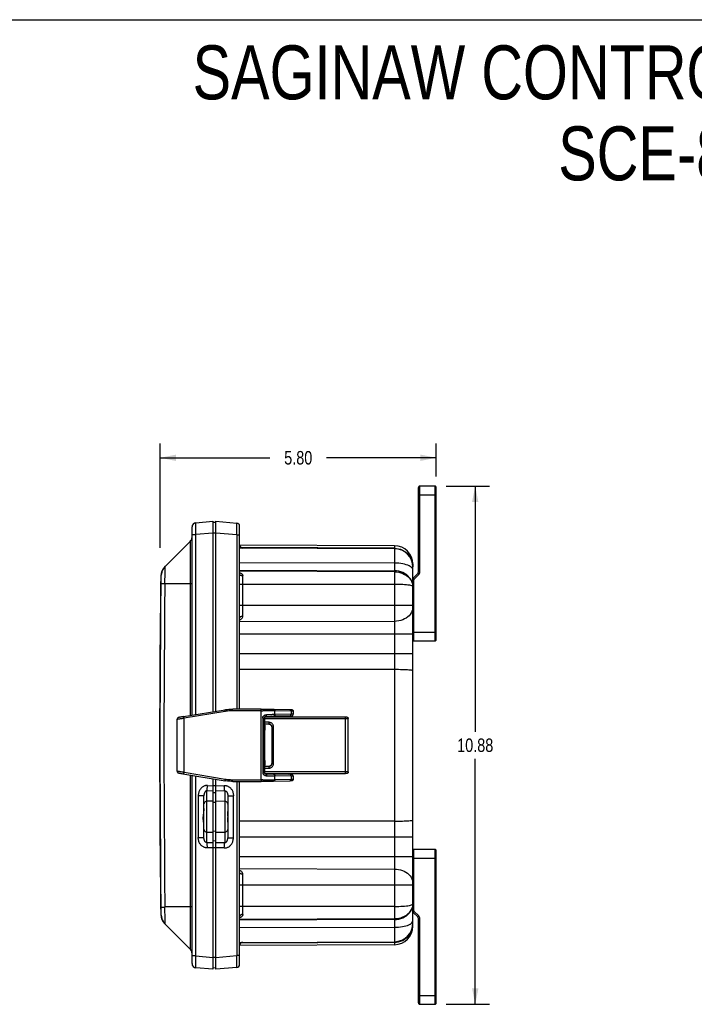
# Model space of a CAD drawing. Header units: inches. Extents: x 0 to 56.7, y 0 to 36.7.
# Tile 36 of 50: x 28.3 to 42.5, y 16 to 36.7. Entities that reach past the tile are written whole.
import ezdxf

# ---------------------------------------------------------------- set-up
doc = ezdxf.new("R2010")
doc.units = ezdxf.units.IN
doc.header["$LTSCALE"] = 3.116667
doc.header["$MEASUREMENT"] = 0
doc.layers.get('0').update_dxf_attribs({"linetype": 'CONTINUOUS'})
for name, color, linetype in [('_104129', 7, 'CONTINUOUS'), ('_115323', 7, 'CONTINUOUS'), ('_135375', 7, 'CONTINUOUS'), ('_145643', 7, 'CONTINUOUS'), ('_84285', 7, 'CONTINUOUS')]:
    doc.layers.add(name, color=color, linetype=linetype)
doc.styles.get("Standard").update_dxf_attribs({"font": 'txt', "width": 0.8})
doc.dimstyles.new('DIMSTYLE_2', dxfattribs={"dimtxt": 0.283333, "dimasz": 0.333333, "dimexe": 0.09, "dimexo": 0.07, "dimgap": 0.0425, "dimtad": 0, "dimtih": 1, "dimtoh": 1, "dimzin": 4, "dimdsep": 46, "dimtxsty": 'Standard', "dimblk": '_FILLED', "dimblk1": '_FILLED', "dimblk2": '_FILLED', "dimcen": 0.09, "dimadec": 0, "dimazin": 0, "dimtfac": 1, "dimtofl": 0, "dimtmove": 0, "dimatfit": 3, "dimldrblk": '_FILLED', "dimfxl": 0, "dimtolj": 1, "dimtzin": 4, "dimarcsym": 0})

# ---------------------------------------------------------------- blocks, each defined once
blk = doc.blocks.new('_FILLED')
at = {"color": 0, "linetype": 'ByBlock'}
blk.add_solid([(0, 0), (-1, 0.2), (-1, -0.2)], dxfattribs=at)
blk = doc.blocks.new('*D5')
at = {"color": 2, "linetype": 'Continuous'}
for p, q in [((31.284, 25.585), (31.284, 27.772)), ((37.082, 27.08), (37.082, 27.772)), ((31.284, 27.472), (33.588, 27.472)), ((37.082, 27.472), (34.778, 27.472))]:
    blk.add_line(p, q, dxfattribs=at)
at = {"color": 2, "linetype": 'Continuous', "xscale": 0.3333333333, "yscale": 0.3333333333, "zscale": 0.3333333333, "rotation": 180}
blk.add_blockref('_FILLED', (31.284, 27.472), dxfattribs=at)
at = {"color": 2, "linetype": 'Continuous', "xscale": 0.3333333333, "yscale": 0.3333333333, "zscale": 0.3333333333}
blk.add_blockref('_FILLED', (37.082, 27.472), dxfattribs=at)
at = {"color": 2, "linetype": 'Continuous', "insert": (34.183, 27.614), "char_height": 0.2833, "width": 0.90667, "attachment_point": 2, "line_spacing_factor": 0.9}
blk.add_mtext('5.80', dxfattribs=at)
blk = doc.blocks.new('*D6')
at = {"color": 2, "linetype": 'Continuous'}
for p, q in [((37.286, 26.877), (38.199, 26.877)), ((37.899, 26.877), (37.899, 21.723)), ((37.899, 16.002), (37.899, 21.156)), ((37.286, 16.002), (38.199, 16.002))]:
    blk.add_line(p, q, dxfattribs=at)
at = {"color": 2, "linetype": 'Continuous', "xscale": 0.3333333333, "yscale": 0.3333333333, "zscale": 0.3333333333}
for p, rotation in [((37.899, 26.877), 90), ((37.899, 16.002), 270)]:
    blk.add_blockref('_FILLED', p, dxfattribs=dict(at, rotation=rotation))
at = {"color": 2, "linetype": 'Continuous', "insert": (37.899, 21.581), "char_height": 0.2833, "width": 1.13333, "attachment_point": 2, "line_spacing_factor": 0.9}
blk.add_mtext('10.88', dxfattribs=at)

msp = doc.modelspace()

# ---------------------------------------------------------------- linework, layer by layer
at = {"color": 7, "linetype": 'Continuous'}
msp.add_line((0, 36.667), (56.667, 36.667), dxfattribs=at)
at = {"layer": '_104129', "color": 7, "linetype": 'Continuous'}
for p, q in [((32.034, 26.11), (32.392, 26.141)), ((32.392, 26.141), (32.392, 22.142)), ((32.452, 26.114), (32.392, 26.117)), ((31.952, 22.07), (31.952, 26.02)), ((31.374, 25.178), (31.914, 25.718)), ((31.952, 16.858), (31.952, 20.809)), ((32.392, 20.736), (32.392, 16.737)), ((32.202, 19.5), (32.202, 20.378)), ((31.362, 17.715), (31.384, 17.689)), ((31.374, 17.7), (31.914, 17.16)), ((32.392, 16.737), (32.034, 16.768)), ((32.452, 16.764), (32.392, 16.762))]:
    msp.add_line(p, q, dxfattribs=at)
at = {"layer": '_104129', "color": 9, "linetype": 'Continuous'}
for p, q in [((31.952, 25.861), (32.034, 25.861)), ((32.392, 25.892), (32.034, 25.861)), ((32.034, 22.083), (32.034, 25.861)), ((32.392, 25.897), (32.452, 25.897)), ((31.914, 25.718), (31.914, 22.063)), ((31.307, 25.005), (31.296, 24.994)), ((31.385, 25.187), (31.384, 25.189)), ((31.384, 24.834), (31.952, 24.834)), ((31.914, 20.815), (31.914, 17.16)), ((32.034, 17.017), (32.034, 20.795)), ((32.266, 19.397), (32.266, 20.481)), ((32.392, 20.477), (32.266, 20.481)), ((32.275, 20.594), (32.392, 20.59)), ((32.452, 20.588), (32.392, 20.588)), ((32.084, 20.378), (32.084, 19.5)), ((32.202, 20.378), (32.084, 20.378)), ((32.392, 20.264), (32.266, 20.262)), ((32.392, 20.45), (32.452, 20.448)), ((32.452, 20.237), (32.392, 20.239)), ((32.202, 19.939), (32.187, 19.939)), ((32.392, 19.639), (32.452, 19.641)), ((32.084, 19.5), (32.202, 19.5)), ((32.266, 19.616), (32.392, 19.614)), ((32.452, 19.43), (32.392, 19.429)), ((32.266, 19.397), (32.392, 19.401)), ((32.392, 19.288), (32.275, 19.284)), ((32.392, 19.29), (32.452, 19.29)), ((31.952, 18.045), (31.384, 18.045)), ((31.384, 18.005), (31.384, 18.045)), ((31.296, 17.884), (31.307, 17.873)), ((32.034, 17.017), (31.952, 17.017)), ((32.034, 17.017), (32.392, 16.986)), ((32.452, 16.981), (32.392, 16.981))]:
    msp.add_line(p, q, dxfattribs=at)
for points in [[(32.034, 25.861), (32.034, 25.894), (32.033, 25.926), (32.032, 25.956), (32.032, 25.986), (32.031, 26.012), (32.031, 26.037), (32.031, 26.058), (32.032, 26.076), (32.032, 26.091), (32.033, 26.101), (32.034, 26.108), (32.034, 26.11)], [(31.3, 24.28), (31.307, 24.859), (31.307, 24.881), (31.307, 24.901), (31.307, 24.921), (31.307, 24.94), (31.307, 24.956), (31.307, 24.971), (31.307, 24.983), (31.307, 24.992), (31.307, 24.999), (31.307, 25.004), (31.307, 25.005)], [(31.385, 24.988), (31.385, 25.023), (31.385, 25.055), (31.385, 25.085), (31.385, 25.112), (31.385, 25.135), (31.385, 25.154), (31.385, 25.169), (31.385, 25.18), (31.385, 25.187)], [(31.384, 24.834), (31.377, 24.278), (31.372, 23.722), (31.368, 23.166), (31.365, 22.61), (31.363, 22.054), (31.362, 21.498)], [(31.384, 24.834), (31.384, 24.873), (31.384, 24.913), (31.385, 24.988)], [(31.284, 21.498), (31.285, 22.055), (31.287, 22.611), (31.29, 23.168), (31.294, 23.724), (31.3, 24.28)], [(31.307, 18.019), (31.3, 18.617), (31.294, 19.193), (31.29, 19.77), (31.287, 20.346), (31.285, 20.922), (31.284, 21.498)], [(31.362, 21.498), (31.363, 20.923), (31.364, 20.347), (31.367, 19.771), (31.372, 19.196), (31.377, 18.62), (31.384, 18.045)], [(32.275, 20.594), (32.263, 20.594), (32.251, 20.593), (32.238, 20.591), (32.226, 20.588), (32.214, 20.584), (32.202, 20.579), (32.19, 20.573), (32.178, 20.566), (32.167, 20.559), (32.156, 20.55), (32.146, 20.54), (32.136, 20.53), (32.127, 20.518), (32.119, 20.505), (32.111, 20.492), (32.104, 20.477), (32.098, 20.462), (32.093, 20.446), (32.089, 20.43), (32.086, 20.413), (32.084, 20.396), (32.084, 20.378)], [(32.266, 20.481), (32.263, 20.481), (32.26, 20.481), (32.256, 20.481), (32.253, 20.48), (32.249, 20.479), (32.245, 20.478), (32.242, 20.476), (32.238, 20.474), (32.235, 20.471), (32.231, 20.468), (32.228, 20.464), (32.225, 20.46), (32.222, 20.455), (32.219, 20.45), (32.216, 20.445), (32.213, 20.439), (32.211, 20.433), (32.209, 20.427), (32.207, 20.42), (32.205, 20.412), (32.204, 20.405), (32.203, 20.396), (32.203, 20.387), (32.202, 20.378)], [(32.266, 20.481), (32.268, 20.491), (32.269, 20.502), (32.271, 20.514), (32.272, 20.528), (32.273, 20.543), (32.274, 20.56), (32.275, 20.576), (32.275, 20.594)], [(32.266, 20.262), (32.254, 20.261), (32.242, 20.257), (32.231, 20.252), (32.222, 20.246), (32.214, 20.237), (32.207, 20.227), (32.204, 20.217), (32.202, 20.206)], [(32.202, 20.11), (32.202, 20.102), (32.201, 20.091), (32.2, 20.076), (32.198, 20.059), (32.196, 20.045), (32.194, 20.03), (32.192, 20.015), (32.19, 20), (32.189, 19.985), (32.188, 19.969), (32.187, 19.954), (32.187, 19.939)], [(32.202, 19.768), (32.202, 19.779), (32.201, 19.794), (32.199, 19.812), (32.196, 19.831), (32.194, 19.849), (32.191, 19.866), (32.189, 19.884), (32.188, 19.902), (32.187, 19.92), (32.187, 19.939)], [(32.202, 19.672), (32.204, 19.662), (32.207, 19.651), (32.213, 19.642), (32.22, 19.634), (32.23, 19.626), (32.241, 19.621), (32.253, 19.618), (32.266, 19.616)], [(32.275, 19.284), (32.263, 19.284), (32.251, 19.285), (32.238, 19.287), (32.226, 19.29), (32.214, 19.294), (32.202, 19.299), (32.19, 19.305), (32.178, 19.312), (32.167, 19.319), (32.156, 19.328), (32.146, 19.338), (32.136, 19.348), (32.127, 19.36), (32.119, 19.373), (32.111, 19.386), (32.104, 19.401), (32.098, 19.416), (32.093, 19.432), (32.089, 19.448), (32.086, 19.465), (32.084, 19.482), (32.084, 19.5)], [(32.266, 19.397), (32.263, 19.397), (32.26, 19.397), (32.256, 19.397), (32.253, 19.398), (32.249, 19.399), (32.246, 19.4), (32.242, 19.402), (32.239, 19.404), (32.235, 19.407), (32.231, 19.41), (32.228, 19.414), (32.225, 19.418), (32.222, 19.422), (32.219, 19.427), (32.216, 19.433), (32.213, 19.438), (32.211, 19.445), (32.209, 19.451), (32.207, 19.458), (32.205, 19.466), (32.204, 19.473), (32.203, 19.482), (32.203, 19.491), (32.202, 19.5)], [(32.275, 19.284), (32.275, 19.301), (32.274, 19.318), (32.273, 19.334), (32.272, 19.349), (32.271, 19.363), (32.269, 19.376), (32.268, 19.387), (32.266, 19.397)], [(31.307, 17.873), (31.307, 17.875), (31.307, 17.879), (31.307, 17.886), (31.307, 17.895), (31.307, 17.908), (31.307, 17.922), (31.307, 17.939), (31.307, 17.957), (31.307, 17.977), (31.307, 17.997), (31.307, 18.019)], [(31.385, 17.709), (31.385, 17.724), (31.385, 17.743), (31.385, 17.766), (31.385, 17.793), (31.385, 17.823), (31.385, 17.855), (31.385, 17.89), (31.384, 17.927), (31.384, 18.005)], [(31.384, 17.689), (31.385, 17.691), (31.385, 17.698), (31.385, 17.709)], [(32.034, 16.768), (32.034, 16.77), (32.033, 16.777), (32.032, 16.787), (32.032, 16.802), (32.031, 16.82), (32.031, 16.841), (32.031, 16.866), (32.032, 16.893), (32.032, 16.922), (32.033, 16.952), (32.034, 16.984), (32.034, 17.017)]]:
    msp.add_lwpolyline(points, dxfattribs=at)
at = {"layer": '_104129', "color": 7, "linetype": 'Continuous'}
for points in [[(31.384, 25.189), (31.362, 25.163), (31.343, 25.135), (31.328, 25.105), (31.317, 25.073), (31.31, 25.039), (31.307, 25.005)], [(31.306, 24.837), (31.309, 24.836), (31.316, 24.836), (31.327, 24.835), (31.342, 24.835), (31.361, 24.834), (31.384, 24.834)], [(31.306, 18.041), (31.309, 18.042), (31.316, 18.042), (31.327, 18.043), (31.342, 18.043), (31.361, 18.044), (31.384, 18.045)], [(31.307, 17.873), (31.31, 17.839), (31.316, 17.806), (31.328, 17.774), (31.343, 17.744), (31.362, 17.715)]]:
    msp.add_lwpolyline(points, dxfattribs=at)
for centre, radius, start, end in [((32.042, 26.02), 0.09, 95, 180), ((31.822, 25.81), 0.13, 315, 352.5402), ((31.561, 24.99), 0.265, 135, 179.2366), ((298.104, 21.439), 266.832, 179.23664, 180.76336), ((31.561, 17.888), 0.265, 180.7634, 225), ((31.822, 17.068), 0.13, 7.5639, 45), ((32.042, 16.858), 0.09, 180, 265)]:
    msp.add_arc(centre, radius, start, end, dxfattribs=at)
at = {"layer": '_115323', "color": 7, "linetype": 'Continuous'}
for p, q in [((31.775, 22.04), (32.645, 22.184)), ((33.405, 22.199), (32.807, 22.198)), ((33.662, 22.197), (34.015, 22.189)), ((34.015, 22.189), (34.022, 22.189)), ((34.022, 22.189), (34.028, 22.188)), ((34.078, 22.152), (34.078, 22.091)), ((31.641, 20.892), (31.641, 21.986)), ((31.683, 22.024), (31.679, 22.023)), ((31.688, 22.025), (31.683, 22.024)), ((31.694, 22.026), (31.688, 22.025)), ((31.703, 22.028), (31.694, 22.026)), ((31.714, 22.03), (31.703, 22.028)), ((31.732, 22.033), (31.714, 22.03)), ((31.753, 22.037), (31.732, 22.033)), ((31.775, 22.04), (31.753, 22.037)), ((33.473, 22.011), (33.474, 22.015)), ((33.473, 22.01), (33.473, 22.011)), ((33.473, 22.01), (33.473, 20.868)), ((33.479, 22.029), (33.481, 22.032)), ((33.481, 22.032), (33.483, 22.034)), ((33.483, 22.034), (33.486, 22.037)), ((33.483, 22.034), (33.483, 22.034)), ((33.486, 22.037), (33.49, 22.04)), ((33.492, 22.041), (33.488, 22.038)), ((33.49, 22.04), (33.495, 22.042)), ((33.497, 22.043), (33.492, 22.041)), ((33.495, 22.042), (33.501, 22.044)), ((33.503, 22.044), (33.497, 22.043)), ((33.501, 22.044), (33.506, 22.045)), ((33.508, 22.045), (33.503, 22.044)), ((33.506, 22.045), (33.508, 22.045)), ((34.011, 22.055), (33.662, 22.047)), ((33.969, 22.046), (33.971, 22.048)), ((33.969, 22.046), (33.969, 22.046)), ((34.011, 22.055), (34.019, 22.055)), ((34.019, 22.055), (34.025, 22.055)), ((34.025, 22.055), (34.03, 22.055)), ((34.03, 22.055), (34.034, 22.055)), ((31.68, 20.855), (31.683, 20.854)), ((31.683, 20.854), (31.688, 20.854)), ((31.688, 20.854), (31.695, 20.852)), ((31.695, 20.852), (31.703, 20.851)), ((31.703, 20.851), (31.716, 20.848)), ((31.716, 20.848), (31.735, 20.845)), ((31.735, 20.845), (31.757, 20.841)), ((31.757, 20.841), (32.645, 20.694)), ((31.783, 20.837), (31.783, 20.837)), ((32.807, 20.681), (33.405, 20.68)), ((33.481, 20.846), (33.479, 20.849)), ((33.483, 20.845), (33.481, 20.846)), ((33.486, 20.842), (33.483, 20.845)), ((33.483, 20.845), (33.484, 20.844)), ((33.483, 20.845), (33.483, 20.845)), ((33.484, 20.844), (33.487, 20.841)), ((33.49, 20.839), (33.486, 20.842)), ((33.495, 20.836), (33.49, 20.839)), ((33.5, 20.835), (33.495, 20.836)), ((33.495, 20.836), (33.499, 20.835)), ((33.499, 20.835), (33.504, 20.834)), ((33.506, 20.834), (33.5, 20.835)), ((33.504, 20.834), (33.508, 20.834)), ((33.508, 20.834), (33.506, 20.834)), ((34.012, 20.824), (33.662, 20.832)), ((33.662, 20.682), (34.012, 20.69)), ((33.969, 20.833), (33.967, 20.835)), ((33.969, 20.833), (33.969, 20.833)), ((34.022, 20.824), (34.012, 20.824)), ((34.022, 20.69), (34.012, 20.69)), ((34.029, 20.69), (34.022, 20.69)), ((34.078, 20.787), (34.078, 20.726))]:
    msp.add_line(p, q, dxfattribs=at)
at = {"layer": '_115323', "color": 9, "linetype": 'Continuous'}
for p, q in [((32.646, 22.15), (31.785, 22.007)), ((33.4, 22.164), (32.802, 22.163)), ((33.4, 22.164), (33.4, 20.715)), ((33.4, 22.164), (33.436, 22.164)), ((33.689, 22.082), (33.689, 22.162)), ((34.045, 22.154), (33.689, 22.162)), ((34.033, 22.154), (34.033, 22.09)), ((31.657, 21.989), (31.666, 21.991)), ((31.666, 21.991), (31.675, 21.992)), ((31.675, 21.992), (31.687, 21.994)), ((31.687, 21.994), (31.699, 21.996)), ((31.699, 21.996), (31.713, 21.998)), ((31.713, 21.998), (31.727, 22)), ((31.727, 22), (31.743, 22.002)), ((31.768, 22.005), (31.785, 22.007)), ((31.785, 20.871), (31.785, 22.007)), ((33.438, 22.01), (33.438, 20.869)), ((33.438, 22.01), (33.473, 22.01)), ((33.473, 22.01), (33.474, 22.016)), ((33.473, 22.01), (33.473, 22.01)), ((33.473, 22.01), (33.473, 22.01)), ((33.473, 20.869), (33.473, 22.01)), ((33.48, 22.031), (33.483, 22.034)), ((31.675, 20.886), (31.666, 20.888)), ((31.687, 20.885), (31.675, 20.886)), ((31.699, 20.883), (31.687, 20.885)), ((31.713, 20.881), (31.699, 20.883)), ((31.727, 20.879), (31.713, 20.881)), ((31.743, 20.877), (31.727, 20.879)), ((31.759, 20.875), (31.743, 20.877)), ((31.785, 20.871), (31.759, 20.875)), ((31.785, 20.871), (32.646, 20.729)), ((32.802, 20.716), (33.4, 20.715)), ((33.436, 20.715), (33.4, 20.715)), ((33.473, 20.869), (33.438, 20.869)), ((33.473, 20.869), (33.473, 20.868)), ((33.473, 20.868), (33.473, 20.868)), ((33.473, 20.868), (33.474, 20.863)), ((33.48, 20.848), (33.483, 20.844)), ((33.689, 20.717), (33.689, 20.797)), ((34.045, 20.789), (33.689, 20.797)), ((34.033, 20.789), (34.033, 20.725))]:
    msp.add_line(p, q, dxfattribs=at)
for points in [[(32.645, 22.184), (32.644, 22.184), (32.644, 22.182), (32.644, 22.18), (32.643, 22.178), (32.644, 22.174), (32.644, 22.17), (32.644, 22.166), (32.645, 22.161), (32.645, 22.155), (32.646, 22.15)], [(32.802, 22.163), (32.776, 22.162), (32.75, 22.161), (32.724, 22.159), (32.698, 22.157), (32.672, 22.154), (32.646, 22.15)], [(32.802, 22.163), (32.802, 22.168), (32.803, 22.174), (32.803, 22.178), (32.803, 22.183), (32.804, 22.187), (32.804, 22.191), (32.805, 22.194), (32.805, 22.196), (32.806, 22.197), (32.807, 22.198)], [(33.4, 22.164), (33.4, 22.169), (33.401, 22.175), (33.401, 22.18), (33.401, 22.185), (33.402, 22.189), (33.402, 22.192), (33.403, 22.195), (33.404, 22.197), (33.404, 22.198), (33.405, 22.199)], [(33.662, 22.197), (33.666, 22.197), (33.67, 22.195), (33.674, 22.193), (33.678, 22.19), (33.681, 22.187), (33.684, 22.183), (33.686, 22.178), (33.688, 22.173), (33.689, 22.167), (33.689, 22.162)], [(34.006, 22.189), (34.009, 22.189), (34.014, 22.187), (34.018, 22.185), (34.021, 22.182), (34.025, 22.179), (34.028, 22.175), (34.03, 22.17), (34.032, 22.165), (34.033, 22.159), (34.033, 22.154)], [(34.078, 22.152), (34.078, 22.152), (34.075, 22.152), (34.071, 22.153), (34.064, 22.153), (34.056, 22.153), (34.045, 22.154)], [(31.641, 21.986), (31.641, 21.986), (31.642, 21.987), (31.643, 21.987), (31.644, 21.987), (31.646, 21.987), (31.648, 21.988), (31.651, 21.988), (31.654, 21.989), (31.657, 21.989)], [(31.743, 22.002), (31.759, 22.004), (31.768, 22.005)], [(31.785, 22.007), (31.784, 22.013), (31.783, 22.018), (31.783, 22.023), (31.782, 22.027), (31.782, 22.031), (31.782, 22.035), (31.782, 22.038), (31.782, 22.04), (31.783, 22.041), (31.783, 22.042)], [(33.438, 22.01), (33.438, 22.017), (33.439, 22.025), (33.442, 22.032), (33.445, 22.039), (33.449, 22.046), (33.454, 22.052), (33.459, 22.058), (33.465, 22.063), (33.472, 22.068), (33.48, 22.072), (33.488, 22.075), (33.497, 22.078), (33.506, 22.079), (33.517, 22.08)], [(33.474, 22.016), (33.475, 22.021), (33.477, 22.026), (33.48, 22.031)], [(33.508, 22.045), (33.509, 22.045), (33.511, 22.046), (33.512, 22.048), (33.513, 22.051), (33.514, 22.055), (33.515, 22.059), (33.516, 22.064), (33.516, 22.069), (33.516, 22.074), (33.517, 22.08)], [(33.689, 22.082), (33.672, 22.081), (33.654, 22.081), (33.634, 22.081), (33.612, 22.08), (33.59, 22.08), (33.566, 22.08), (33.542, 22.08), (33.517, 22.08)], [(33.689, 22.082), (33.689, 22.076), (33.688, 22.071), (33.686, 22.066), (33.684, 22.061), (33.681, 22.057), (33.678, 22.053), (33.674, 22.05), (33.67, 22.048), (33.666, 22.047), (33.662, 22.047)], [(34.078, 22.091), (34.078, 22.091), (34.075, 22.091), (34.071, 22.091), (34.064, 22.09), (34.056, 22.09), (34.045, 22.09), (33.689, 22.082)], [(33.961, 22.032), (33.963, 22.037), (33.966, 22.042), (33.969, 22.046)], [(34.006, 22.055), (34.009, 22.055), (34.014, 22.056), (34.018, 22.058), (34.021, 22.061), (34.025, 22.065), (34.028, 22.069), (34.03, 22.074), (34.032, 22.079), (34.033, 22.084), (34.033, 22.09)], [(31.666, 20.888), (31.657, 20.889), (31.654, 20.89), (31.651, 20.89), (31.648, 20.891), (31.646, 20.891), (31.644, 20.891), (31.643, 20.892), (31.642, 20.892), (31.641, 20.892), (31.641, 20.892)], [(31.783, 20.837), (31.783, 20.837), (31.782, 20.839), (31.782, 20.841), (31.782, 20.843), (31.782, 20.847), (31.782, 20.851), (31.783, 20.855), (31.783, 20.86), (31.784, 20.866), (31.785, 20.871)], [(32.646, 20.729), (32.645, 20.723), (32.645, 20.718), (32.644, 20.714), (32.644, 20.709), (32.644, 20.705), (32.643, 20.701), (32.644, 20.699), (32.644, 20.696), (32.644, 20.695), (32.645, 20.694)], [(32.646, 20.729), (32.672, 20.725), (32.698, 20.722), (32.724, 20.719), (32.75, 20.717), (32.776, 20.716), (32.802, 20.716)], [(32.807, 20.681), (32.806, 20.681), (32.805, 20.682), (32.805, 20.684), (32.804, 20.687), (32.804, 20.691), (32.803, 20.695), (32.803, 20.699), (32.803, 20.705), (32.802, 20.71), (32.802, 20.716)], [(33.4, 20.715), (33.4, 20.709), (33.401, 20.704), (33.401, 20.699), (33.401, 20.694), (33.402, 20.69), (33.402, 20.686), (33.403, 20.683), (33.404, 20.681), (33.404, 20.68), (33.405, 20.68)], [(33.438, 20.869), (33.438, 20.861), (33.439, 20.854), (33.442, 20.846), (33.445, 20.839), (33.449, 20.833), (33.454, 20.826), (33.459, 20.821), (33.466, 20.815), (33.473, 20.811), (33.48, 20.807), (33.489, 20.803), (33.497, 20.801), (33.507, 20.799), (33.517, 20.799)], [(33.474, 20.863), (33.475, 20.858), (33.477, 20.853), (33.48, 20.848)], [(33.508, 20.834), (33.509, 20.833), (33.511, 20.832), (33.512, 20.83), (33.513, 20.827), (33.514, 20.824), (33.515, 20.82), (33.516, 20.815), (33.516, 20.81), (33.516, 20.804), (33.517, 20.799)], [(33.517, 20.799), (33.542, 20.799), (33.566, 20.798), (33.59, 20.798), (33.612, 20.798), (33.634, 20.798), (33.654, 20.798), (33.672, 20.797), (33.689, 20.797)], [(33.662, 20.832), (33.666, 20.832), (33.67, 20.83), (33.674, 20.828), (33.678, 20.825), (33.681, 20.822), (33.684, 20.818), (33.686, 20.813), (33.688, 20.808), (33.689, 20.802), (33.689, 20.797)], [(33.689, 20.717), (33.689, 20.711), (33.688, 20.706), (33.686, 20.701), (33.684, 20.696), (33.681, 20.692), (33.678, 20.688), (33.674, 20.685), (33.67, 20.683), (33.666, 20.682), (33.662, 20.682)], [(33.689, 20.717), (34.045, 20.725), (34.056, 20.725), (34.064, 20.725), (34.071, 20.726), (34.075, 20.726), (34.078, 20.726), (34.078, 20.726)], [(33.961, 20.846), (33.963, 20.841), (33.966, 20.837), (33.969, 20.833)], [(34.033, 20.789), (34.033, 20.794), (34.032, 20.8), (34.03, 20.805), (34.028, 20.81), (34.025, 20.814), (34.021, 20.817), (34.018, 20.82), (34.014, 20.822), (34.009, 20.824), (34.006, 20.824)], [(34.033, 20.725), (34.033, 20.719), (34.032, 20.714), (34.03, 20.709), (34.028, 20.704), (34.025, 20.7), (34.021, 20.696), (34.018, 20.693), (34.014, 20.691), (34.009, 20.69), (34.006, 20.69)], [(34.078, 20.787), (34.078, 20.787), (34.075, 20.787), (34.071, 20.788), (34.064, 20.788), (34.056, 20.788), (34.045, 20.789)]]:
    msp.add_lwpolyline(points, dxfattribs=at)
at = {"layer": '_115323', "color": 7, "linetype": 'Continuous'}
for points in [[(32.645, 22.184), (32.672, 22.188), (32.699, 22.192), (32.726, 22.194), (32.753, 22.196), (32.78, 22.197), (32.807, 22.198)], [(33.405, 22.199), (33.429, 22.199), (33.453, 22.199), (33.477, 22.199), (33.501, 22.199), (33.525, 22.199), (33.547, 22.198), (33.569, 22.198), (33.59, 22.198), (33.61, 22.198), (33.629, 22.198), (33.646, 22.197), (33.662, 22.197)], [(33.689, 22.162), (33.673, 22.162), (33.657, 22.162), (33.638, 22.163), (33.619, 22.163), (33.598, 22.163), (33.577, 22.163), (33.555, 22.163), (33.532, 22.164), (33.508, 22.164), (33.484, 22.164), (33.46, 22.164), (33.436, 22.164)], [(34.028, 22.188), (34.032, 22.188), (34.034, 22.188), (34.036, 22.188), (34.038, 22.188), (34.039, 22.188), (34.04, 22.188), (34.042, 22.188), (34.043, 22.187), (34.044, 22.187), (34.045, 22.187), (34.046, 22.187), (34.047, 22.187), (34.048, 22.187), (34.049, 22.187), (34.051, 22.186), (34.053, 22.186), (34.055, 22.185), (34.056, 22.184), (34.058, 22.183), (34.061, 22.182), (34.063, 22.181), (34.065, 22.179), (34.067, 22.178), (34.069, 22.176), (34.071, 22.173), (34.074, 22.169), (34.076, 22.164), (34.077, 22.16), (34.078, 22.156), (34.078, 22.152)], [(31.679, 22.023), (31.677, 22.023), (31.676, 22.022), (31.674, 22.022), (31.672, 22.022), (31.671, 22.021), (31.67, 22.021), (31.668, 22.021), (31.667, 22.02), (31.666, 22.02), (31.664, 22.019), (31.662, 22.018), (31.66, 22.017), (31.657, 22.016), (31.654, 22.014), (31.652, 22.011), (31.649, 22.009), (31.647, 22.006), (31.645, 22.002), (31.643, 21.998), (31.642, 21.994), (31.641, 21.99), (31.641, 21.986)], [(33.483, 22.034), (33.48, 22.03), (33.477, 22.026), (33.475, 22.021), (33.473, 22.015), (33.473, 22.01)], [(33.474, 22.015), (33.474, 22.019), (33.475, 22.022), (33.477, 22.026), (33.479, 22.029)], [(33.488, 22.038), (33.483, 22.035), (33.483, 22.034)], [(33.508, 22.045), (33.531, 22.045), (33.552, 22.045), (33.573, 22.045), (33.593, 22.045), (33.612, 22.046), (33.63, 22.046), (33.647, 22.046), (33.662, 22.047)], [(33.746, 22.049), (33.748, 22.047), (33.751, 22.044), (33.753, 22.042), (33.754, 22.039), (33.756, 22.036), (33.757, 22.032)], [(33.961, 22.032), (33.961, 22.033), (33.963, 22.037), (33.964, 22.04), (33.966, 22.043), (33.969, 22.046)], [(33.971, 22.048), (33.973, 22.05), (33.976, 22.051), (33.979, 22.053), (33.981, 22.054), (33.981, 22.054)], [(34.034, 22.055), (34.036, 22.056), (34.038, 22.056), (34.039, 22.056), (34.04, 22.056), (34.042, 22.056), (34.043, 22.056), (34.044, 22.056), (34.045, 22.056), (34.046, 22.056), (34.047, 22.057), (34.048, 22.057), (34.049, 22.057), (34.051, 22.057), (34.053, 22.058), (34.055, 22.058), (34.056, 22.059), (34.058, 22.06), (34.061, 22.061), (34.063, 22.063), (34.065, 22.064), (34.067, 22.066), (34.069, 22.068), (34.071, 22.071), (34.074, 22.075), (34.076, 22.079), (34.077, 22.083), (34.078, 22.087), (34.078, 22.091)], [(31.641, 20.892), (31.641, 20.889), (31.642, 20.884), (31.643, 20.88), (31.645, 20.877), (31.647, 20.873), (31.649, 20.87), (31.651, 20.868), (31.654, 20.865), (31.656, 20.863), (31.659, 20.862), (31.661, 20.86), (31.663, 20.86), (31.665, 20.859), (31.666, 20.858), (31.668, 20.858), (31.669, 20.858), (31.67, 20.857), (31.671, 20.857), (31.672, 20.857), (31.674, 20.857), (31.675, 20.856), (31.676, 20.856), (31.68, 20.855)], [(32.807, 20.681), (32.78, 20.681), (32.753, 20.682), (32.726, 20.684), (32.699, 20.687), (32.672, 20.69), (32.645, 20.694)], [(33.662, 20.682), (33.646, 20.681), (33.629, 20.681), (33.61, 20.681), (33.59, 20.68), (33.569, 20.68), (33.547, 20.68), (33.525, 20.68), (33.501, 20.68), (33.477, 20.68), (33.453, 20.68), (33.429, 20.68), (33.405, 20.68)], [(33.436, 20.715), (33.46, 20.715), (33.484, 20.715), (33.508, 20.715), (33.532, 20.715), (33.555, 20.715), (33.577, 20.715), (33.598, 20.715), (33.619, 20.716), (33.638, 20.716), (33.657, 20.716), (33.673, 20.716), (33.689, 20.717)], [(33.473, 20.869), (33.473, 20.864), (33.474, 20.859), (33.476, 20.855), (33.478, 20.851), (33.48, 20.847), (33.483, 20.845)], [(33.474, 20.864), (33.473, 20.868), (33.473, 20.868)], [(33.479, 20.849), (33.477, 20.853), (33.476, 20.856), (33.474, 20.86), (33.474, 20.864)], [(33.487, 20.841), (33.491, 20.838), (33.495, 20.836)], [(33.662, 20.832), (33.647, 20.832), (33.63, 20.833), (33.612, 20.833), (33.593, 20.833), (33.573, 20.833), (33.552, 20.833), (33.531, 20.834), (33.508, 20.834)], [(33.757, 20.846), (33.757, 20.845), (33.756, 20.842), (33.754, 20.839), (33.752, 20.836), (33.75, 20.833), (33.747, 20.831), (33.746, 20.83)], [(33.967, 20.835), (33.965, 20.838), (33.963, 20.841), (33.961, 20.845), (33.961, 20.846)], [(33.981, 20.825), (33.981, 20.825), (33.979, 20.826), (33.976, 20.827), (33.974, 20.829), (33.971, 20.83), (33.969, 20.833)], [(34.078, 20.787), (34.078, 20.788), (34.077, 20.793), (34.076, 20.798), (34.074, 20.803), (34.071, 20.808), (34.067, 20.813), (34.063, 20.815), (34.06, 20.817), (34.057, 20.819), (34.053, 20.821), (34.05, 20.821), (34.048, 20.822), (34.046, 20.822), (34.045, 20.822), (34.043, 20.822), (34.041, 20.823), (34.039, 20.823), (34.037, 20.823), (34.035, 20.823), (34.032, 20.823), (34.029, 20.823), (34.022, 20.824)], [(34.078, 20.726), (34.078, 20.726), (34.077, 20.721), (34.076, 20.716), (34.074, 20.711), (34.071, 20.705), (34.067, 20.701), (34.063, 20.698), (34.06, 20.696), (34.057, 20.694), (34.053, 20.693), (34.05, 20.692), (34.048, 20.692), (34.046, 20.691), (34.045, 20.691), (34.043, 20.691), (34.041, 20.691), (34.039, 20.691), (34.037, 20.691), (34.035, 20.691), (34.032, 20.69), (34.029, 20.69)]]:
    msp.add_lwpolyline(points, dxfattribs=at)
at = {"layer": '_135375', "color": 9, "linetype": 'Continuous'}
for p, q in [((36.737, 25.077), (36.737, 26.877)), ((37.052, 26.877), (37.052, 23.627)), ((36.707, 26.697), (37.082, 26.697)), ((36.714, 25.021), (36.618, 24.925)), ((36.693, 25.042), (36.714, 25.021)), ((36.737, 25.077), (36.707, 25.077)), ((36.592, 24.911), (36.612, 24.911)), ((36.618, 24.925), (36.597, 24.946)), ((36.612, 23.627), (36.612, 24.911)), ((37.082, 23.807), (36.592, 23.807)), ((36.612, 17.967), (36.612, 19.252)), ((37.052, 19.252), (37.052, 16.002)), ((36.592, 19.072), (37.082, 19.072)), ((36.612, 17.967), (36.592, 17.967)), ((36.597, 17.932), (36.618, 17.953)), ((36.618, 17.953), (36.714, 17.858)), ((36.714, 17.858), (36.693, 17.836)), ((36.707, 17.801), (36.737, 17.801)), ((36.737, 16.002), (36.737, 17.801)), ((37.082, 16.182), (36.707, 16.182))]:
    msp.add_line(p, q, dxfattribs=at)
at = {"layer": '_135375', "color": 7, "linetype": 'Continuous'}
for p, q in [((37.052, 26.877), (36.737, 26.877)), ((36.707, 25.077), (36.707, 26.847)), ((37.082, 23.657), (37.082, 26.847)), ((36.693, 25.042), (36.597, 24.946)), ((36.612, 23.627), (37.052, 23.627)), ((37.052, 19.252), (36.612, 19.252)), ((37.082, 16.032), (37.082, 19.222)), ((36.597, 17.932), (36.693, 17.836)), ((36.707, 16.032), (36.707, 17.801)), ((36.737, 16.002), (37.052, 16.002))]:
    msp.add_line(p, q, dxfattribs=at)
for centre, radius, start, end in [((36.737, 26.847), 0.03, 90, 180.0001), ((37.052, 26.847), 0.03, 359.9999, 90), ((36.657, 25.077), 0.05, 315, 360), ((36.632, 24.911), 0.05, 135, 143.186), ((36.612, 23.657), 0.03, 228.0211, 270), ((37.052, 23.657), 0.03, 270, 0.0001), ((36.612, 19.222), 0.03, 90, 131.9125), ((37.052, 19.222), 0.03, 359.9999, 90), ((36.632, 17.967), 0.05, 216.814, 225), ((36.657, 17.801), 0.05, 0, 45), ((36.737, 16.032), 0.03, 179.9999, 270), ((37.052, 16.032), 0.03, 270, 0.0001)]:
    msp.add_arc(centre, radius, start, end, dxfattribs=at)
at = {"layer": '_135375', "color": 9, "linetype": 'Continuous'}
for centre, radius, start, end in [((36.657, 25.077), 0.08, 315.001, 0.001), ((36.632, 24.911), 0.02, 135.0001, 180), ((36.632, 17.967), 0.02, 179.9998, 224.9999), ((36.657, 17.801), 0.08, 0.001, 44.9999)]:
    msp.add_arc(centre, radius, start, end, dxfattribs=at)
at = {"layer": '_145643', "color": 7, "linetype": 'Continuous'}
for p, q in [((32.452, 22.152), (32.452, 26.142)), ((32.452, 26.142), (32.893, 26.103)), ((32.952, 22.198), (32.952, 26.038)), ((36.204, 25.625), (32.952, 25.64)), ((36.204, 25.563), (32.952, 25.577)), ((36.592, 17.643), (36.592, 25.235)), ((32.452, 16.737), (32.452, 20.726)), ((32.952, 16.84), (32.952, 20.681)), ((32.702, 20.38), (32.702, 19.498)), ((32.952, 17.301), (36.204, 17.316)), ((36.204, 17.253), (32.952, 17.239)), ((32.893, 16.775), (32.452, 16.737))]:
    msp.add_line(p, q, dxfattribs=at)
at = {"layer": '_145643', "color": 9, "linetype": 'Continuous'}
for p, q in [((32.893, 25.854), (32.452, 25.893)), ((32.893, 25.854), (32.893, 22.198)), ((32.893, 25.854), (32.952, 25.854)), ((36.204, 25.625), (36.204, 17.253)), ((36.204, 25.573), (32.982, 25.588)), ((36.204, 25.261), (32.952, 25.266)), ((36.582, 25.273), (36.59, 25.229)), ((36.59, 25.229), (36.592, 25.184)), ((32.952, 25.111), (36.204, 25.099)), ((36.204, 25.078), (32.952, 25.09)), ((32.952, 24.821), (36.204, 24.821)), ((33.017, 24.146), (33.017, 24.992)), ((36.592, 24.372), (32.952, 24.372)), ((32.952, 24.068), (32.963, 24.073)), ((36.204, 24.039), (32.952, 24.027)), ((32.952, 23.779), (36.592, 23.779)), ((36.592, 23.36), (32.952, 23.36)), ((32.952, 23.034), (36.204, 23.033)), ((33.48, 21.839), (33.473, 21.839)), ((33.487, 21.839), (33.48, 21.839)), ((33.487, 21.776), (33.487, 21.839)), ((33.487, 21.039), (33.487, 21.103)), ((32.893, 20.681), (32.893, 17.024)), ((32.452, 20.59), (32.629, 20.596)), ((32.638, 20.483), (32.452, 20.477)), ((32.638, 20.483), (32.638, 19.395)), ((32.638, 20.261), (32.452, 20.264)), ((32.702, 20.38), (32.821, 20.38)), ((32.821, 19.498), (32.821, 20.38)), ((36.204, 19.845), (32.952, 19.844)), ((32.452, 19.614), (32.638, 19.617)), ((32.702, 19.498), (32.821, 19.498)), ((32.952, 19.519), (36.592, 19.519)), ((32.452, 19.401), (32.638, 19.395)), ((32.629, 19.283), (32.452, 19.288)), ((36.592, 19.1), (32.952, 19.1)), ((32.952, 18.851), (36.204, 18.84)), ((33.017, 17.887), (33.017, 18.733)), ((32.952, 18.507), (36.592, 18.507)), ((36.204, 18.057), (32.952, 18.057)), ((32.952, 17.788), (36.204, 17.801)), ((36.204, 17.78), (32.952, 17.767)), ((32.952, 17.613), (36.204, 17.618)), ((36.582, 17.605), (36.59, 17.649)), ((36.59, 17.649), (36.592, 17.694)), ((32.982, 17.291), (36.204, 17.305)), ((32.452, 16.986), (32.893, 17.024)), ((32.952, 17.024), (32.893, 17.024))]:
    msp.add_line(p, q, dxfattribs=at)
for points in [[(32.893, 25.854), (32.894, 25.887), (32.894, 25.919), (32.895, 25.949), (32.895, 25.979), (32.895, 26.006), (32.895, 26.03), (32.895, 26.052), (32.895, 26.07), (32.895, 26.084), (32.894, 26.095), (32.894, 26.101), (32.893, 26.103)], [(36.204, 25.573), (36.248, 25.571), (36.29, 25.563), (36.331, 25.552), (36.37, 25.536), (36.407, 25.515), (36.442, 25.491), (36.475, 25.463), (36.504, 25.431), (36.53, 25.396), (36.552, 25.357), (36.569, 25.316), (36.582, 25.273)], [(36.592, 25.114), (36.59, 25.131), (36.583, 25.147), (36.571, 25.162), (36.555, 25.177), (36.535, 25.191), (36.511, 25.204), (36.483, 25.216), (36.451, 25.227), (36.416, 25.237), (36.377, 25.245), (36.336, 25.252), (36.293, 25.257), (36.249, 25.259), (36.204, 25.261)], [(32.952, 25.061), (32.955, 25.06), (32.957, 25.059)], [(33.017, 24.992), (33.004, 24.992), (32.992, 24.994), (32.981, 24.998), (32.971, 25.002), (32.963, 25.008), (32.957, 25.014), (32.954, 25.02), (32.952, 25.027)], [(32.957, 25.059), (32.96, 25.058), (32.963, 25.057), (32.965, 25.056), (32.968, 25.054), (32.971, 25.053), (32.975, 25.051), (32.978, 25.05), (32.981, 25.048), (32.985, 25.045), (32.988, 25.043), (32.992, 25.04), (32.995, 25.037), (32.999, 25.034), (33.002, 25.03), (33.006, 25.026), (33.009, 25.021), (33.012, 25.016), (33.014, 25.01), (33.016, 25.004), (33.017, 24.998), (33.017, 24.992)], [(36.586, 24.82), (36.576, 24.858), (36.56, 24.895), (36.54, 24.93), (36.515, 24.963), (36.486, 24.993), (36.454, 25.02), (36.417, 25.043), (36.378, 25.063), (36.337, 25.078), (36.294, 25.09), (36.249, 25.097), (36.204, 25.099)], [(36.204, 25.078), (36.249, 25.075), (36.293, 25.069), (36.336, 25.058), (36.378, 25.044), (36.417, 25.025), (36.453, 25.004), (36.486, 24.979), (36.515, 24.951), (36.54, 24.921), (36.56, 24.889), (36.576, 24.855), (36.586, 24.82)], [(36.204, 24.821), (36.25, 24.821), (36.294, 24.82), (36.337, 24.819), (36.378, 24.817), (36.417, 24.815), (36.453, 24.811), (36.486, 24.807), (36.516, 24.803), (36.541, 24.798), (36.561, 24.792), (36.576, 24.786), (36.586, 24.779)], [(36.592, 24.767), (36.592, 24.776), (36.592, 24.785), (36.591, 24.794), (36.59, 24.802), (36.588, 24.811), (36.586, 24.82)], [(36.586, 24.82), (36.587, 24.813), (36.587, 24.807), (36.587, 24.8), (36.587, 24.793), (36.587, 24.786), (36.586, 24.779)], [(36.592, 24.767), (36.592, 24.769), (36.592, 24.771), (36.591, 24.773), (36.59, 24.775), (36.588, 24.777), (36.586, 24.779)], [(36.592, 24.347), (36.59, 24.312), (36.583, 24.278), (36.571, 24.246), (36.555, 24.215), (36.535, 24.186), (36.511, 24.158), (36.483, 24.133), (36.451, 24.109), (36.416, 24.089), (36.377, 24.071), (36.336, 24.057), (36.293, 24.047), (36.249, 24.041), (36.204, 24.039)], [(33.017, 24.146), (33.004, 24.145), (32.992, 24.143), (32.981, 24.14), (32.971, 24.136), (32.963, 24.131), (32.957, 24.125), (32.954, 24.119), (32.952, 24.112)], [(32.963, 24.073), (32.98, 24.083), (32.994, 24.094), (33.004, 24.106), (33.012, 24.119), (33.016, 24.132), (33.017, 24.146)], [(36.204, 23.033), (36.248, 23.033), (36.29, 23.033), (36.331, 23.032), (36.37, 23.031), (36.407, 23.03), (36.442, 23.028)], [(36.442, 23.028), (36.475, 23.026), (36.504, 23.024), (36.53, 23.022), (36.552, 23.019), (36.569, 23.017), (36.582, 23.014), (36.59, 23.011), (36.592, 23.008)], [(33.487, 21.839), (33.486, 21.851), (33.483, 21.862), (33.477, 21.872), (33.473, 21.877)], [(33.473, 21.738), (33.477, 21.743), (33.483, 21.753), (33.486, 21.764), (33.487, 21.776)], [(33.487, 21.776), (33.474, 21.776), (33.473, 21.776)], [(33.487, 21.103), (33.486, 21.114), (33.483, 21.125), (33.477, 21.136), (33.473, 21.14)], [(33.487, 21.103), (33.48, 21.103), (33.473, 21.103)], [(33.487, 21.039), (33.48, 21.039), (33.473, 21.039)], [(33.473, 21.002), (33.477, 21.006), (33.483, 21.017), (33.486, 21.028), (33.487, 21.039)], [(32.638, 20.483), (32.637, 20.493), (32.635, 20.504), (32.634, 20.517), (32.633, 20.531), (32.632, 20.546), (32.631, 20.562), (32.63, 20.579), (32.629, 20.596)], [(32.629, 20.596), (32.642, 20.596), (32.654, 20.595), (32.666, 20.593), (32.678, 20.59), (32.691, 20.586), (32.703, 20.581), (32.714, 20.576), (32.726, 20.569), (32.737, 20.561), (32.748, 20.552), (32.758, 20.543), (32.768, 20.532), (32.777, 20.52), (32.786, 20.508), (32.793, 20.494), (32.8, 20.48), (32.807, 20.465), (32.812, 20.449), (32.816, 20.432), (32.819, 20.415), (32.82, 20.398), (32.821, 20.38)], [(32.638, 20.483), (32.642, 20.483), (32.645, 20.483), (32.648, 20.483), (32.652, 20.482), (32.655, 20.481), (32.659, 20.48), (32.663, 20.478), (32.666, 20.476), (32.67, 20.473), (32.673, 20.47), (32.677, 20.466), (32.68, 20.462), (32.683, 20.457), (32.686, 20.452), (32.689, 20.447), (32.691, 20.441), (32.694, 20.435), (32.696, 20.429), (32.698, 20.422), (32.699, 20.414), (32.701, 20.406), (32.701, 20.398), (32.702, 20.389), (32.702, 20.38)], [(32.702, 20.205), (32.701, 20.216), (32.698, 20.226), (32.692, 20.235), (32.684, 20.244), (32.675, 20.251), (32.664, 20.256), (32.651, 20.26), (32.638, 20.261)], [(36.204, 19.845), (36.248, 19.845), (36.29, 19.846), (36.331, 19.847), (36.37, 19.848), (36.407, 19.849), (36.442, 19.851)], [(36.442, 19.851), (36.475, 19.852), (36.504, 19.854), (36.53, 19.857), (36.552, 19.859), (36.569, 19.862), (36.582, 19.865), (36.59, 19.868), (36.592, 19.871)], [(32.638, 19.617), (32.651, 19.619), (32.663, 19.622), (32.673, 19.627), (32.683, 19.634), (32.691, 19.642), (32.697, 19.652), (32.701, 19.662), (32.702, 19.674)], [(32.629, 19.283), (32.642, 19.283), (32.654, 19.284), (32.666, 19.286), (32.679, 19.289), (32.691, 19.292), (32.703, 19.297), (32.714, 19.303), (32.726, 19.31), (32.737, 19.317), (32.748, 19.326), (32.758, 19.336), (32.768, 19.347), (32.777, 19.358), (32.786, 19.371), (32.793, 19.384), (32.8, 19.399), (32.806, 19.414), (32.812, 19.43), (32.816, 19.446), (32.819, 19.463), (32.82, 19.481), (32.821, 19.498)], [(32.638, 19.395), (32.642, 19.395), (32.645, 19.395), (32.649, 19.396), (32.652, 19.396), (32.656, 19.397), (32.659, 19.399), (32.663, 19.401), (32.666, 19.403), (32.67, 19.406), (32.673, 19.409), (32.677, 19.413), (32.68, 19.417), (32.683, 19.421), (32.686, 19.426), (32.689, 19.432), (32.691, 19.437), (32.694, 19.443), (32.696, 19.45), (32.698, 19.457), (32.699, 19.464), (32.701, 19.472), (32.701, 19.48), (32.702, 19.489), (32.702, 19.498)], [(32.629, 19.283), (32.63, 19.3), (32.631, 19.316), (32.632, 19.333), (32.633, 19.348), (32.634, 19.362), (32.635, 19.375), (32.637, 19.386), (32.638, 19.395)], [(33.017, 18.733), (33.016, 18.746), (33.012, 18.759), (33.004, 18.772), (32.994, 18.784), (32.982, 18.795), (32.967, 18.804), (32.952, 18.81)], [(36.204, 18.84), (36.248, 18.838), (36.29, 18.832), (36.331, 18.823), (36.37, 18.81), (36.407, 18.794), (36.442, 18.775), (36.475, 18.753), (36.504, 18.727), (36.53, 18.699), (36.552, 18.669), (36.569, 18.636), (36.582, 18.602), (36.59, 18.567), (36.592, 18.532)], [(33.017, 18.733), (33.005, 18.733), (32.993, 18.735), (32.982, 18.738), (32.972, 18.742), (32.964, 18.747), (32.958, 18.753), (32.954, 18.76), (32.952, 18.767)], [(36.204, 18.057), (36.25, 18.057), (36.295, 18.058), (36.338, 18.06), (36.378, 18.062), (36.417, 18.064), (36.453, 18.067), (36.487, 18.071), (36.516, 18.076), (36.541, 18.081), (36.561, 18.086), (36.576, 18.093), (36.586, 18.1)], [(36.204, 17.78), (36.249, 17.782), (36.294, 17.789), (36.337, 17.8), (36.378, 17.816), (36.417, 17.835), (36.454, 17.859), (36.486, 17.886), (36.515, 17.916), (36.54, 17.948), (36.56, 17.983), (36.576, 18.02), (36.586, 18.058)], [(36.204, 17.801), (36.25, 17.803), (36.295, 17.81), (36.337, 17.82), (36.378, 17.835), (36.417, 17.853), (36.453, 17.875), (36.487, 17.9), (36.516, 17.929), (36.541, 17.959), (36.561, 17.991), (36.576, 18.024), (36.586, 18.058)], [(36.592, 18.111), (36.592, 18.103), (36.592, 18.094), (36.591, 18.085), (36.59, 18.076), (36.588, 18.067), (36.586, 18.058)], [(36.592, 18.111), (36.592, 18.109), (36.592, 18.107), (36.591, 18.105), (36.59, 18.103), (36.588, 18.101), (36.586, 18.1)], [(36.586, 18.058), (36.587, 18.065), (36.587, 18.072), (36.587, 18.079), (36.587, 18.086), (36.587, 18.093), (36.586, 18.1)], [(33.017, 17.887), (33.004, 17.886), (32.992, 17.884), (32.981, 17.881), (32.971, 17.876), (32.963, 17.871), (32.957, 17.865), (32.954, 17.858), (32.952, 17.851)], [(33.017, 17.887), (33.017, 17.881), (33.016, 17.875), (33.014, 17.869), (33.012, 17.863), (33.009, 17.858), (33.006, 17.853), (33.003, 17.849), (33, 17.845), (32.996, 17.842), (32.993, 17.839), (32.989, 17.836), (32.986, 17.834), (32.983, 17.832), (32.979, 17.83), (32.976, 17.828), (32.973, 17.826), (32.97, 17.825), (32.967, 17.823), (32.964, 17.822), (32.961, 17.821), (32.959, 17.82), (32.956, 17.819)], [(36.204, 17.618), (36.248, 17.619), (36.29, 17.622), (36.331, 17.626), (36.37, 17.632), (36.407, 17.64), (36.442, 17.649), (36.475, 17.659), (36.504, 17.671), (36.53, 17.685), (36.552, 17.699), (36.569, 17.715), (36.582, 17.731), (36.59, 17.747), (36.592, 17.764)], [(36.204, 17.305), (36.248, 17.308), (36.29, 17.315), (36.331, 17.327), (36.37, 17.343), (36.407, 17.363), (36.442, 17.387), (36.475, 17.415), (36.504, 17.447), (36.53, 17.483), (36.552, 17.521), (36.569, 17.562), (36.582, 17.605)], [(32.893, 16.775), (32.894, 16.777), (32.894, 16.784), (32.895, 16.794), (32.895, 16.809), (32.895, 16.827), (32.895, 16.848), (32.895, 16.873), (32.895, 16.9), (32.895, 16.929), (32.894, 16.96), (32.894, 16.992), (32.893, 17.024)]]:
    msp.add_lwpolyline(points, dxfattribs=at)
at = {"layer": '_145643', "color": 7, "linetype": 'Continuous'}
for points in [[(32.708, 19.939), (32.707, 19.959), (32.707, 19.979), (32.705, 19.999), (32.704, 20.017), (32.703, 20.035), (32.702, 20.051)], [(32.702, 19.827), (32.703, 19.844), (32.704, 19.861), (32.705, 19.88), (32.707, 19.899), (32.707, 19.919), (32.708, 19.939)]]:
    msp.add_lwpolyline(points, dxfattribs=at)
for centre, radius, start, end in [((32.887, 26.038), 0.065, 0, 85), ((33.017, 25.642), 0.065, 191.2644, 269.75), ((36.202, 25.235), 0.39, 0, 89.75), ((36.202, 25.173), 0.39, 360, 89.75), ((36.202, 17.706), 0.39, 270.25, 0), ((36.202, 17.643), 0.39, 270.25, 360), ((33.017, 17.237), 0.065, 90.25, 168.7354), ((32.887, 16.84), 0.065, 275, 360)]:
    msp.add_arc(centre, radius, start, end, dxfattribs=at)
at = {"layer": '_84285', "color": 9, "linetype": 'Continuous'}
for p, q in [((33.473, 21.997), (35.169, 21.997)), ((33.563, 21.922), (33.473, 21.922)), ((33.563, 21.922), (33.563, 21.883)), ((35.169, 22.032), (35.169, 20.846)), ((33.473, 21.887), (33.563, 21.887)), ((33.628, 21.822), (33.663, 21.822)), ((33.663, 21.057), (33.663, 21.822)), ((33.563, 20.992), (33.473, 20.992)), ((33.473, 20.957), (33.563, 20.957)), ((35.178, 20.881), (33.473, 20.881)), ((33.563, 20.996), (33.563, 20.957)), ((33.628, 21.057), (33.663, 21.057)), ((35.194, 20.881), (35.178, 20.881)), ((35.209, 20.881), (35.194, 20.881)), ((35.221, 20.881), (35.209, 20.881)), ((35.229, 20.882), (35.221, 20.881)), ((35.232, 20.882), (35.229, 20.882))]:
    msp.add_line(p, q, dxfattribs=at)
at = {"layer": '_84285', "color": 7, "linetype": 'Continuous'}
for p, q in [((33.481, 22.032), (35.177, 22.032)), ((35.169, 21.997), (35.186, 21.997)), ((35.177, 22.032), (35.183, 22.032)), ((35.183, 22.032), (35.188, 22.032)), ((35.186, 21.997), (35.202, 21.997)), ((35.188, 22.032), (35.192, 22.032)), ((35.202, 21.997), (35.215, 21.997)), ((35.234, 20.882), (35.234, 21.997)), ((33.563, 21.883), (33.473, 21.883)), ((33.627, 21.827), (33.627, 21.822)), ((33.628, 21.822), (33.628, 21.057)), ((33.563, 20.996), (33.473, 20.996)), ((33.627, 21.057), (33.627, 21.052)), ((33.481, 20.846), (35.173, 20.846)), ((35.181, 20.846), (35.173, 20.846)), ((35.187, 20.846), (35.181, 20.846)), ((35.191, 20.846), (35.187, 20.846)), ((35.195, 20.846), (35.191, 20.846))]:
    msp.add_line(p, q, dxfattribs=at)
at = {"layer": '_84285', "color": 9, "linetype": 'Continuous'}
for points in [[(33.663, 21.822), (33.662, 21.833), (33.66, 21.844), (33.657, 21.855), (33.653, 21.865), (33.647, 21.875), (33.641, 21.884), (33.633, 21.893), (33.625, 21.9), (33.616, 21.906), (33.606, 21.912), (33.596, 21.916), (33.585, 21.919), (33.574, 21.921), (33.563, 21.922)], [(33.563, 20.957), (33.574, 20.958), (33.585, 20.959), (33.596, 20.962), (33.606, 20.967), (33.616, 20.972), (33.625, 20.979), (33.633, 20.986), (33.641, 20.995), (33.647, 21.004), (33.653, 21.013), (33.657, 21.024), (33.66, 21.035), (33.662, 21.046), (33.663, 21.057)], [(35.234, 20.882), (35.234, 20.882), (35.232, 20.882)]]:
    msp.add_lwpolyline(points, dxfattribs=at)
at = {"layer": '_84285', "color": 7, "linetype": 'Continuous'}
for points in [[(35.192, 22.032), (35.195, 22.032), (35.196, 22.032), (35.197, 22.032), (35.198, 22.032), (35.199, 22.032), (35.2, 22.032), (35.201, 22.032), (35.202, 22.032), (35.203, 22.032), (35.204, 22.032), (35.205, 22.031), (35.207, 22.031), (35.208, 22.031), (35.21, 22.03), (35.212, 22.03), (35.214, 22.029), (35.216, 22.028), (35.217, 22.027), (35.219, 22.026), (35.221, 22.024), (35.223, 22.023), (35.225, 22.021), (35.227, 22.018), (35.229, 22.016), (35.231, 22.013), (35.232, 22.009), (35.233, 22.006), (35.234, 22.002), (35.234, 21.997)], [(35.215, 21.997), (35.225, 21.997), (35.229, 21.997), (35.232, 21.997), (35.234, 21.997), (35.234, 21.997)], [(33.628, 21.822), (33.627, 21.83), (33.626, 21.839), (33.623, 21.847), (33.619, 21.854), (33.614, 21.861), (33.609, 21.868), (33.602, 21.873), (33.595, 21.878), (33.588, 21.882), (33.58, 21.885), (33.571, 21.886), (33.563, 21.887)], [(33.563, 21.883), (33.571, 21.883), (33.58, 21.881), (33.588, 21.878), (33.595, 21.874), (33.602, 21.87), (33.609, 21.864), (33.614, 21.858), (33.619, 21.851), (33.623, 21.843), (33.626, 21.835), (33.627, 21.827)], [(33.563, 20.992), (33.571, 20.992), (33.58, 20.994), (33.588, 20.997), (33.595, 21.001), (33.602, 21.005), (33.609, 21.011), (33.614, 21.017), (33.619, 21.024), (33.623, 21.032), (33.626, 21.04), (33.627, 21.048), (33.628, 21.057)], [(33.627, 21.052), (33.626, 21.044), (33.623, 21.036), (33.619, 21.028), (33.614, 21.021), (33.609, 21.015), (33.602, 21.009), (33.595, 21.004), (33.588, 21.001), (33.58, 20.998), (33.571, 20.996), (33.563, 20.996)], [(35.234, 20.882), (35.234, 20.877), (35.233, 20.873), (35.232, 20.869), (35.23, 20.866), (35.228, 20.862), (35.226, 20.86), (35.224, 20.857), (35.222, 20.856), (35.22, 20.854), (35.218, 20.852), (35.216, 20.851), (35.214, 20.85), (35.212, 20.849), (35.209, 20.848), (35.208, 20.848), (35.206, 20.847), (35.204, 20.847), (35.203, 20.847), (35.202, 20.847), (35.201, 20.847), (35.2, 20.847), (35.199, 20.847), (35.197, 20.847), (35.196, 20.846), (35.195, 20.846)]]:
    msp.add_lwpolyline(points, dxfattribs=at)

# ---------------------------------------------------------------- texts
at = {"color": 2, "linetype": 'Continuous', "insert": (42.944, 36.128), "char_height": 1.13333, "width": 26.29333, "attachment_point": 2, "line_spacing_factor": 0.9}
msp.add_mtext('SAGINAW CONTROL & ENGINEERING\\PSCE-806PC', dxfattribs=at)

# ---------------------------------------------------------------- dimensions: what is measured, and where the dimension line sits
at = {"color": 2, "linetype": 'Continuous'}
for base, p1, p2, angle, picture, middle in [((31.284, 27.472), (37.082, 27.01), (31.284, 25.515), 180, '*D5', (34.183, 27.472)), ((37.898874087, 16.001749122), (37.215664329, 26.876749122), (37.215664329, 16.001749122), 270, '*D6', (37.898874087, 21.439249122))]:
    dim = msp.add_linear_dim(base=base, p1=p1, p2=p2, angle=angle, dimstyle='DIMSTYLE_2', dxfattribs=at)
    dim.commit()
    dim.dimension.update_dxf_attribs({"geometry": picture, "text_midpoint": middle, "dimtype": 160})

doc.saveas('drawing.dxf')
